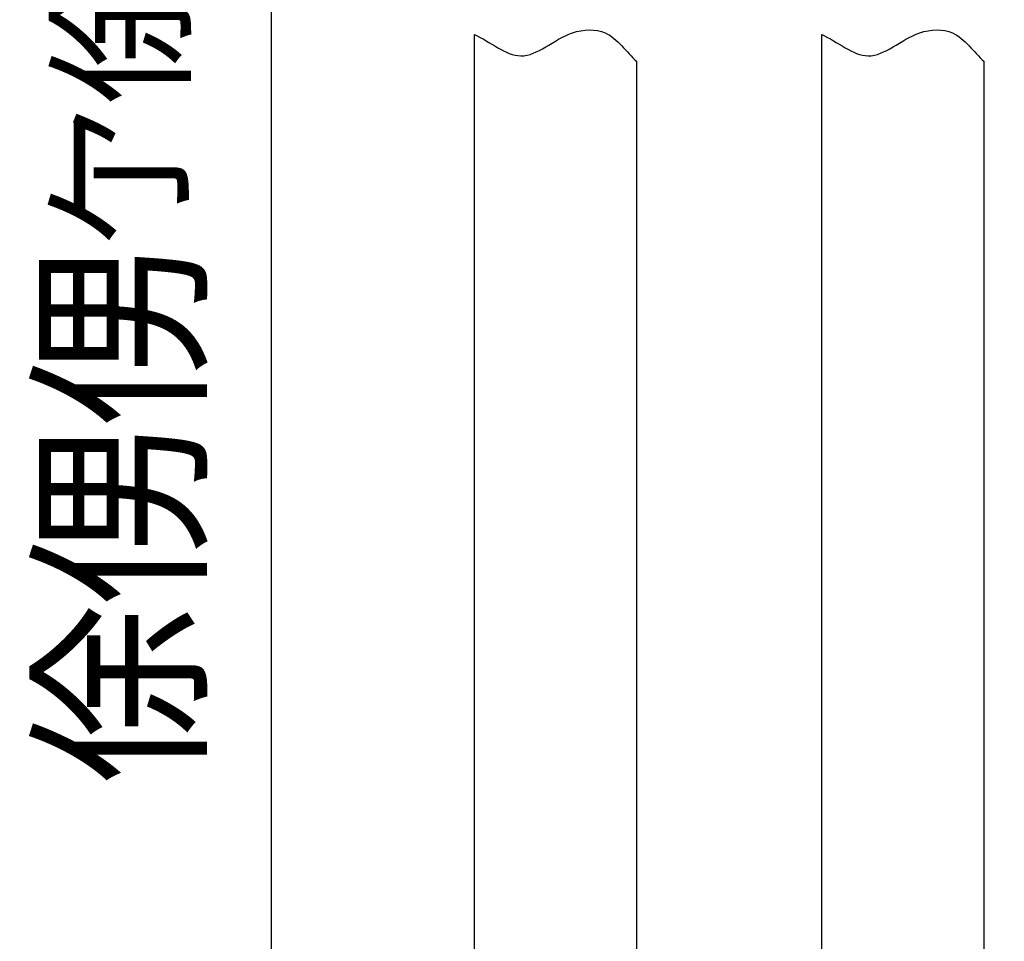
# Model space of a CAD drawing. Header units: millimetres. Extents: x -132 to 793, y -531 to 158.
# Tile 13 of 26: x 185 to 222, y 71 to 105. Entities that reach past the tile are written whole.
import ezdxf

# ---------------------------------------------------------------- set-up
doc = ezdxf.new("R2010")
doc.units = ezdxf.units.MM
doc.header["$LTSCALE"] = 0.330709
doc.layers.add('NoLayerName_001', color=7, linetype='Continuous')
doc.styles.get("Standard").update_dxf_attribs({"font": 'txt', "bigfont": 'extfont2'})
doc.dimstyles.get("Standard").update_dxf_attribs({"dimtxt": 2.5, "dimasz": 2.5, "dimexe": 1.25, "dimexo": 0.625, "dimtad": 1, "dimzin": 0, "dimdsep": 46, "dimtxsty": 'Standard', "dimcen": 2.5, "dimadec": 0, "dimazin": 0, "dimtfac": 0.75, "dimtmove": 0, "dimatfit": 3, "dimfxl": 1, "dimarcsym": 0})

# ---------------------------------------------------------------- blocks, each defined once
blk = doc.blocks.new('_OPEN30')
at = {"color": 0, "linetype": 'ByBlock', "lineweight": -2}
for p, q in [((-1, 0.267949), (0, 0)), ((0, 0), (-1, -0.267949)), ((0, 0), (-1, 0))]:
    blk.add_line(p, q, dxfattribs=at)
blk = doc.blocks.new('*D32')
at = {"layer": 'Defpoints', "color": 0}
for p in [(219.747, 143.397), (213.444, 41.969), (239.017, 41.969)]:
    blk.add_point(p, dxfattribs=at)
at = {"layer": 'NoLayerName_001', "color": 0, "linetype": 'Continuous', "lineweight": 25}
for p, q in [((220.372, 143.397), (243.217, 143.397)), ((239.017, 141.147), (239.017, 44.219)), ((214.069, 41.969), (243.217, 41.969))]:
    blk.add_line(p, q, dxfattribs=at)
at = {"layer": 'NoLayerName_001', "color": 0, "lineweight": 25, "xscale": 2.25, "yscale": 2.25, "zscale": 2.25}
for p, rotation in [((239.017, 143.397), 90), ((239.017, 41.969), 270)]:
    blk.add_blockref('_OPEN30', p, dxfattribs=dict(at, rotation=rotation))
at = {"layer": 'NoLayerName_001', "color": 0, "lineweight": 25, "insert": (233.662, 92.683), "char_height": 6, "attachment_point": 5, "rotation": 90}
blk.add_mtext('\\A1;俆侽侽{{\\H0.80x;\\A1;亇俆侽}}', dxfattribs=at)
blk = doc.blocks.new('*D33')
at = {"layer": 'Defpoints', "color": 0}
for p in [(203.77, 143.397), (193.116, 45.969), (194.614, 45.969)]:
    blk.add_point(p, dxfattribs=at)
at = {"layer": 'NoLayerName_001', "color": 0, "linetype": 'Continuous', "lineweight": 25}
for p, q in [((203.145, 143.397), (190.414, 143.397)), ((194.614, 141.147), (194.614, 48.219))]:
    blk.add_line(p, q, dxfattribs=at)
at = {"layer": 'NoLayerName_001', "color": 0, "lineweight": 25, "xscale": 2.25, "yscale": 2.25, "zscale": 2.25}
for p, rotation in [((194.614, 143.397), 90), ((194.614, 45.969), 270)]:
    blk.add_blockref('_OPEN30', p, dxfattribs=dict(at, rotation=rotation))
at = {"layer": 'NoLayerName_001', "color": 0, "lineweight": 25, "insert": (189.259, 94.683), "char_height": 6, "attachment_point": 5, "rotation": 90}
blk.add_mtext('\\A1;俆侽侽{{\\H0.80x;\\A1;亇俆侽}}', dxfattribs=at)

msp = doc.modelspace()

# ---------------------------------------------------------------- linework, layer by layer
at = {"layer": 'NoLayerName_001', "color": 7, "linetype": 'Continuous', "lineweight": 25}
for p, q in [((202.1158, 54.9686), (202.1158, 104.5082)), ((214.9437, 50.9686), (214.9437, 104.5082)), ((208.1158, 53.4686), (208.1158, 103.5051)), ((220.9437, 49.4686), (220.9437, 103.5051))]:
    msp.add_line(p, q, dxfattribs=at)
for points in [[(202.1158, 104.5082), (202.6866, 104.2444), (203.9145, 103.1521), (205.3724, 104.6766), (207.1679, 104.7417), (207.7249, 103.8579), (208.1158, 103.5051)], [(214.9437, 104.5082), (215.5145, 104.2444), (216.7424, 103.1521), (218.2003, 104.6766), (219.9957, 104.7417), (220.5528, 103.8579), (220.9437, 103.5051)]]:
    msp.add_open_spline(points, degree=3, knots=[0, 0, 0, 0, 1.8864972, 3.9713454, 5.1809698, 6.7607013, 6.7607013, 6.7607013, 6.7607013], dxfattribs=at)

# ---------------------------------------------------------------- dimensions: what is measured, and where the dimension line sits
for base, p1, p2, override, picture, middle in [((194.6137, 45.9686), (203.7696, 143.3971), (193.1158, 45.9686), {"dimtxt": 6, "dimasz": 2.25, "dimexe": 4.2, "dimgap": 1.5, "dimdec": 3, "dimzin": 8, "dimpost": '<>{{\\H0.80x;\\A1;亇俆侽}}', "dimblk": 'OPEN30', "dimse2": 1, "dimclrd": 0, "dimclre": 0, "dimclrt": 0, "dimtp": 0, "dimtm": 0, "dimtfac": 0.8, "dimtolj": 1, "dimlwd": 25, "dimlwe": 25}, '*D33', (194.6137, 94.6829)), ((239.0171, 41.9686), (219.7471, 143.3971), (213.4437, 41.9686), {"dimtxt": 6, "dimasz": 2.25, "dimexe": 4.2, "dimgap": 1.5, "dimdec": 3, "dimzin": 8, "dimpost": '<>{{\\H0.80x;\\A1;亇俆侽}}', "dimblk": 'OPEN30', "dimclrd": 0, "dimclre": 0, "dimclrt": 0, "dimtp": 0, "dimtm": 0, "dimtfac": 0.8, "dimtolj": 1, "dimlwd": 25, "dimlwe": 25}, '*D32', (239.0171, 92.6829))]:
    dim = msp.add_linear_dim(base=base, p1=p1, p2=p2, angle=270, text='俆侽侽{{\\H0.80x;\\A1;亇俆侽}}', dimstyle='Standard', override=override, dxfattribs=at)
    dim.commit()
    dim.dimension.update_dxf_attribs({"geometry": picture, "text_midpoint": middle, "dimtype": 160})

doc.saveas('drawing.dxf')
